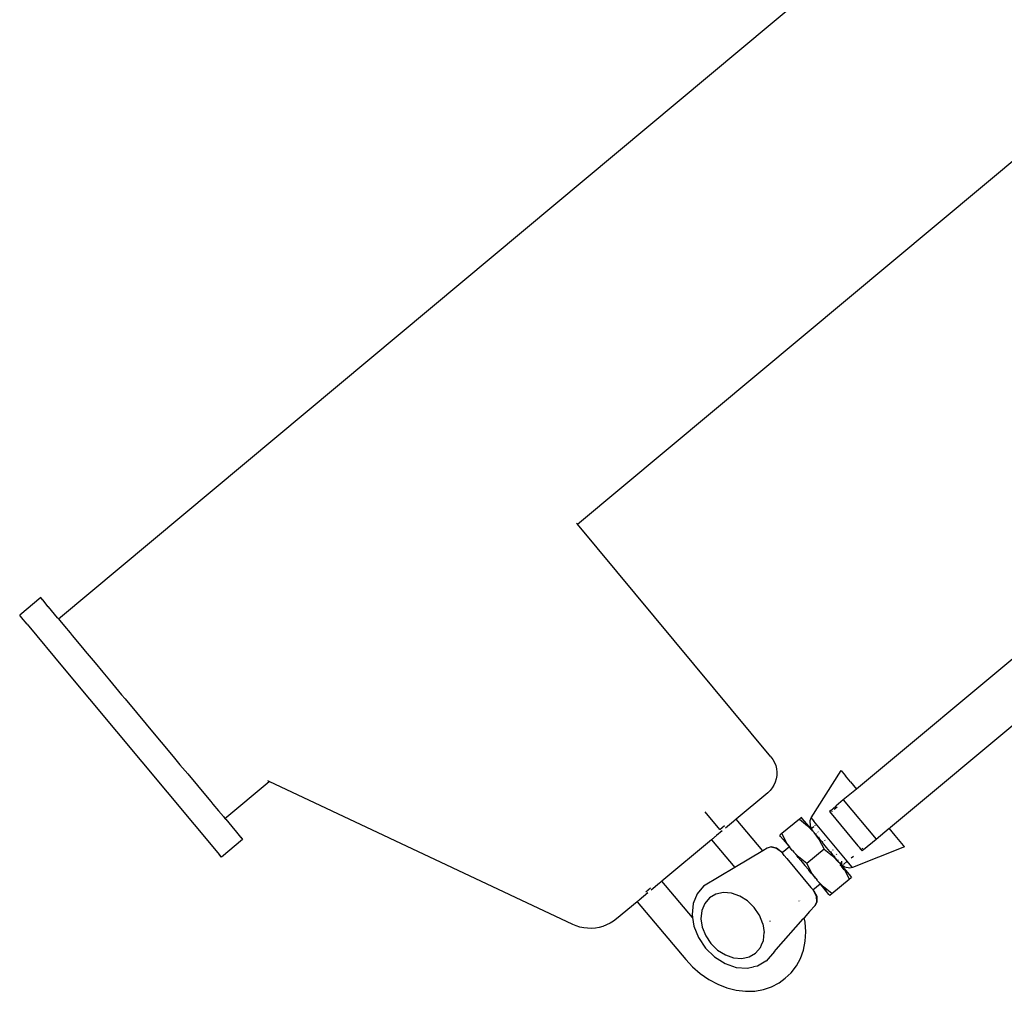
# Model space of a CAD drawing. Extents: x -124 to 47, y -110 to 120.
# Tile 1 of 6: x -109 to -100, y -98 to -89. Entities that reach past the tile are written whole.
import ezdxf

# ---------------------------------------------------------------- set-up
doc = ezdxf.new("R2010")
doc.units = 0
doc.header["$MEASUREMENT"] = 0
doc.layers.get('0').update_dxf_attribs({"linetype": 'CONTINUOUS'})

msp = doc.modelspace()

# ---------------------------------------------------------------- linework, layer by layer
for p, q in [((-108.5946, -94.4826), (-100.1184, -87.4087)), ((-103.8555, -93.621), (-98.5757, -89.2147)), ((-98.2012, -93.4504), (-101.3072, -96.0383)), ((-103.8555, -93.621), (-103.8629, -93.6126)), ((-102.0874, -95.7436), (-103.8555, -93.621)), ((-108.7556, -94.2898), (-108.9475, -94.45)), ((-108.7385, -94.3107), (-108.7556, -94.2898)), ((-108.7373, -94.3113), (-108.7385, -94.3107)), ((-108.6866, -94.3733), (-108.7373, -94.3113)), ((-108.6843, -94.3744), (-108.6866, -94.3733)), ((-108.6019, -94.4752), (-108.6843, -94.3744)), ((-108.9304, -94.4709), (-108.9475, -94.45)), ((-108.8785, -94.5335), (-108.9304, -94.4709)), ((-108.6019, -94.4752), (-108.5985, -94.4767)), ((-108.5985, -94.4767), (-108.5946, -94.4826)), ((-108.5946, -94.4826), (-108.5805, -94.4999)), ((-108.8785, -94.5335), (-108.5404, -94.9397)), ((-108.5805, -94.4999), (-108.5377, -94.5516)), ((-108.5377, -94.5516), (-108.4877, -94.6123)), ((-108.4877, -94.6123), (-108.4678, -94.6357)), ((-108.4678, -94.6357), (-108.3735, -94.7489)), ((-108.3735, -94.7489), (-108.3484, -94.7795)), ((-108.3484, -94.7795), (-108.2586, -94.8869)), ((-108.5404, -94.9397), (-107.1222, -96.6376)), ((-108.2586, -94.8869), (-108.1893, -94.9704)), ((-108.1893, -94.9704), (-108.1272, -95.0444)), ((-108.1272, -95.0444), (-108.0166, -95.1775)), ((-99.4032, -95.0587), (-100.9973, -96.3876)), ((-108.0166, -95.1775), (-107.9846, -95.2154)), ((-107.9846, -95.2154), (-107.6878, -95.5711)), ((-107.6878, -95.5711), (-107.6569, -95.6085)), ((-107.6569, -95.6085), (-107.5449, -95.7422)), ((-107.5449, -95.7422), (-107.4838, -95.8158)), ((-102.0874, -95.7436), (-102.0694, -95.7683)), ((-107.4838, -95.8158), (-107.4131, -95.8999)), ((-102.0694, -95.7683), (-102.0548, -95.7951)), ((-102.0548, -95.7951), (-102.0439, -95.8236)), ((-102.0439, -95.8236), (-102.0367, -95.8534)), ((-107.4131, -95.8999), (-107.3241, -96.0069)), ((-102.0343, -95.9143), (-102.039, -95.9445)), ((-102.0367, -95.8534), (-102.0335, -95.8837)), ((-102.0335, -95.8837), (-102.0343, -95.9143)), ((-101.7199, -96.3017), (-101.4471, -95.8697)), ((-101.4471, -95.8697), (-101.4374, -95.8815)), ((-101.4374, -95.8815), (-101.4079, -95.9162)), ((-101.3618, -95.9714), (-101.4079, -95.9162)), ((-107.3241, -96.0069), (-107.2975, -96.0382)), ((-107.0729, -96.3061), (-106.6698, -95.9697)), ((-106.6698, -95.9697), (-106.6808, -95.9644)), ((-103.8979, -97.274), (-106.6698, -95.9697)), ((-102.0601, -96.0017), (-102.076, -96.0278)), ((-102.0477, -95.9738), (-102.0601, -96.0017)), ((-102.039, -95.9445), (-102.0477, -95.9738)), ((-101.3618, -95.9714), (-101.3072, -96.0383)), ((-107.2975, -96.0382), (-107.2025, -96.1518)), ((-102.1174, -96.0726), (-102.4049, -96.3122)), ((-102.0952, -96.0516), (-102.1174, -96.0726)), ((-102.076, -96.0278), (-102.0952, -96.0516)), ((-101.3072, -96.0383), (-101.4266, -96.1377)), ((-107.2025, -96.1518), (-107.1841, -96.1744)), ((-107.1841, -96.1744), (-107.1317, -96.2362)), ((-101.521, -96.2172), (-101.4912, -96.1924)), ((-101.4266, -96.1377), (-101.4912, -96.1924)), ((-101.4266, -96.1377), (-101.1282, -96.4959)), ((-107.1317, -96.2362), (-107.088, -96.2883)), ((-107.088, -96.2883), (-107.0729, -96.3061)), ((-102.5535, -96.4074), (-102.6879, -96.2471)), ((-101.5397, -96.2328), (-101.554, -96.244)), ((-101.554, -96.244), (-101.2933, -96.557)), ((-101.5397, -96.2328), (-101.5389, -96.2321)), ((-101.5389, -96.2321), (-101.5222, -96.2174)), ((-101.53, -96.2422), (-101.5343, -96.2458)), ((-101.5222, -96.2174), (-101.521, -96.2172)), ((-101.4831, -96.2031), (-101.509, -96.2247)), ((-107.0729, -96.3061), (-107.069, -96.312)), ((-107.069, -96.312), (-107.0656, -96.3136)), ((-107.0656, -96.3136), (-106.9832, -96.4143)), ((-102.5535, -96.4074), (-102.5112, -96.3719)), ((-102.4309, -96.3339), (-102.504, -96.3947)), ((-102.4309, -96.3339), (-102.4265, -96.3304)), ((-102.4265, -96.3304), (-102.4226, -96.3269)), ((-102.4084, -96.3152), (-102.4226, -96.3269)), ((-102.4049, -96.3122), (-102.4084, -96.3152)), ((-102.1625, -96.6011), (-102.4049, -96.3122)), ((-101.8283, -96.312), (-101.9877, -96.4448)), ((-101.8134, -96.2997), (-101.8283, -96.312)), ((-101.8283, -96.312), (-101.7525, -96.3731)), ((-101.8089, -96.2961), (-101.8134, -96.2997)), ((-101.8013, -96.3054), (-101.8089, -96.2961)), ((-101.7424, -96.3763), (-101.8013, -96.3054)), ((-101.7236, -96.4034), (-101.7525, -96.3731)), ((-101.7211, -96.4014), (-101.7424, -96.3763)), ((-101.7294, -96.3244), (-101.7199, -96.3017)), ((-101.7278, -96.3754), (-101.7294, -96.3244)), ((-101.7162, -96.3973), (-101.7278, -96.3754)), ((-101.7199, -96.3017), (-101.7136, -96.3095)), ((-101.697, -96.3813), (-101.7162, -96.3973)), ((-101.7136, -96.3095), (-101.6948, -96.3322)), ((-101.3907, -96.6972), (-101.6948, -96.3322)), ((-101.6827, -96.3694), (-101.6884, -96.3741)), ((-106.9832, -96.4143), (-106.9809, -96.4154)), ((-106.9809, -96.4154), (-106.9302, -96.4774)), ((-102.5955, -96.4711), (-102.6136, -96.4861)), ((-102.5955, -96.4711), (-102.5899, -96.4666)), ((-102.5846, -96.4619), (-102.5899, -96.4666)), ((-102.5323, -96.4184), (-102.5846, -96.4619)), ((-102.0023, -96.4571), (-102.0065, -96.4607)), ((-101.9989, -96.4701), (-102.0065, -96.4607)), ((-101.9877, -96.4448), (-102.0023, -96.4571)), ((-101.9762, -96.4974), (-101.9989, -96.4701)), ((-101.9414, -96.5305), (-101.9877, -96.4448)), ((-101.7236, -96.4034), (-101.7258, -96.4053)), ((-101.7211, -96.4014), (-101.7236, -96.4034)), ((-101.721, -96.4061), (-101.7236, -96.4034)), ((-101.7162, -96.3973), (-101.7211, -96.4014)), ((-101.7211, -96.4014), (-101.7161, -96.4069)), ((-101.721, -96.4061), (-101.7211, -96.4014)), ((-101.7208, -96.4108), (-101.721, -96.4061)), ((-101.7179, -96.4084), (-101.721, -96.4061)), ((-101.7179, -96.4084), (-101.7045, -96.4223)), ((-101.7131, -96.4031), (-101.7162, -96.3973)), ((-101.7045, -96.4223), (-101.7161, -96.4069)), ((-101.7119, -96.4034), (-101.7131, -96.4031)), ((-101.7021, -96.4237), (-101.7045, -96.4223)), ((-101.7021, -96.4237), (-101.7038, -96.4216)), ((-101.7021, -96.4237), (-101.6952, -96.4331)), ((-101.6984, -96.4206), (-101.7001, -96.4186)), ((-101.6952, -96.4331), (-101.6467, -96.5003)), ((-101.6826, -96.4473), (-101.6952, -96.4331)), ((-101.6826, -96.4473), (-101.6802, -96.4508)), ((-101.6543, -96.4812), (-101.6802, -96.4508)), ((-101.676, -96.4473), (-101.6788, -96.4441)), ((-101.6577, -96.432), (-101.6606, -96.4285)), ((-101.1282, -96.4959), (-101.0079, -96.3964)), ((-101.0079, -96.3964), (-100.9973, -96.3876)), ((-100.9522, -96.4631), (-101.0079, -96.3964)), ((-100.8775, -96.5531), (-100.9522, -96.4631)), ((-106.9119, -96.4989), (-107.1039, -96.6591)), ((-106.9302, -96.4774), (-106.929, -96.478)), ((-106.929, -96.478), (-106.9119, -96.4989)), ((-102.6312, -96.5007), (-103.0837, -96.8777)), ((-102.6276, -96.4978), (-102.6312, -96.5007)), ((-102.6312, -96.5007), (-102.418, -96.7547)), ((-102.6276, -96.4978), (-102.6256, -96.4962)), ((-102.6256, -96.4962), (-102.6231, -96.4941)), ((-102.6171, -96.4892), (-102.6231, -96.4941)), ((-102.6171, -96.4892), (-102.6136, -96.4861)), ((-101.9762, -96.4974), (-101.9402, -96.5398)), ((-101.9762, -96.4974), (-101.919, -96.5663)), ((-101.8929, -96.5977), (-101.9414, -96.5305)), ((-101.6543, -96.4812), (-101.6512, -96.4857)), ((-101.6512, -96.4857), (-101.6402, -96.4991)), ((-101.6469, -96.4822), (-101.6505, -96.4779)), ((-101.6467, -96.5003), (-101.6004, -96.586)), ((-101.6402, -96.4991), (-101.621, -96.5211)), ((-101.621, -96.5211), (-101.6173, -96.5264)), ((-101.5812, -96.57), (-101.6173, -96.5264)), ((-101.6131, -96.5228), (-101.6172, -96.5178)), ((-101.5991, -96.5022), (-101.5947, -96.5075)), ((-101.2933, -96.557), (-101.2824, -96.5689)), ((-101.2415, -96.5904), (-101.1282, -96.4959)), ((-100.8678, -96.565), (-100.8775, -96.5531)), ((-107.1039, -96.6591), (-107.1222, -96.6376)), ((-102.1625, -96.6011), (-102.418, -96.7547)), ((-102.121, -96.5761), (-102.1625, -96.6011)), ((-102.0867, -96.566), (-102.121, -96.5761)), ((-102.0867, -96.566), (-102.0856, -96.5657)), ((-102.0372, -96.5767), (-102.0867, -96.566)), ((-102.0856, -96.5657), (-102.0372, -96.5767)), ((-102.0372, -96.5767), (-102.0358, -96.5765)), ((-101.9933, -96.6115), (-102.0372, -96.5767)), ((-102.0358, -96.5765), (-101.9919, -96.6113)), ((-101.9846, -96.6209), (-101.9933, -96.6115)), ((-101.9919, -96.6113), (-101.9846, -96.6209)), ((-101.919, -96.5663), (-101.9846, -96.6209)), ((-101.9794, -96.6263), (-101.9846, -96.6209)), ((-101.966, -96.6436), (-101.9794, -96.6263)), ((-101.9437, -96.6704), (-101.966, -96.6436)), ((-101.8929, -96.5977), (-101.919, -96.5663)), ((-101.8906, -96.6001), (-101.8929, -96.5977)), ((-101.8906, -96.6001), (-101.8782, -96.6144)), ((-101.8778, -96.6155), (-101.8782, -96.6144)), ((-101.8778, -96.6155), (-101.8493, -96.649)), ((-101.8356, -96.6577), (-101.8778, -96.6155)), ((-101.8488, -96.6504), (-101.8493, -96.649)), ((-101.8379, -96.6638), (-101.8488, -96.6504)), ((-101.6004, -96.586), (-101.7598, -96.7188)), ((-101.6004, -96.586), (-101.5244, -96.6471)), ((-101.5486, -96.608), (-101.5812, -96.57)), ((-101.5486, -96.608), (-101.5446, -96.6136)), ((-101.5448, -96.6047), (-101.5404, -96.6101)), ((-101.5446, -96.6136), (-101.5221, -96.6409)), ((-101.5268, -96.589), (-101.522, -96.5948)), ((-101.5244, -96.6471), (-101.467, -96.707)), ((-101.5221, -96.6409), (-101.5145, -96.6491)), ((-101.5145, -96.6491), (-101.5107, -96.6543)), ((-101.5107, -96.6458), (-101.5065, -96.6508)), ((-101.4926, -96.6301), (-101.4881, -96.6354)), ((-101.3544, -96.667), (-101.3345, -96.6504)), ((-100.8678, -96.565), (-101.342, -96.7553)), ((-101.2824, -96.5689), (-101.2684, -96.5857)), ((-101.2642, -96.5918), (-101.2684, -96.5857)), ((-101.2642, -96.5918), (-101.2485, -96.5787)), ((-101.255, -96.6018), (-101.2642, -96.5918)), ((-101.255, -96.6018), (-101.2415, -96.5904)), ((-101.9437, -96.6704), (-101.7227, -96.9355)), ((-101.8156, -96.6895), (-101.8379, -96.6638)), ((-101.7598, -96.7188), (-101.8356, -96.6577)), ((-101.815, -96.691), (-101.8156, -96.6895)), ((-101.815, -96.691), (-101.7788, -96.7347)), ((-101.7788, -96.7347), (-101.743, -96.7766)), ((-101.7133, -96.8045), (-101.7598, -96.7188)), ((-101.4848, -96.6847), (-101.5107, -96.6543)), ((-101.4848, -96.6847), (-101.4816, -96.6892)), ((-101.4816, -96.6892), (-101.467, -96.707)), ((-101.481, -96.6814), (-101.4774, -96.6857)), ((-101.4617, -96.7125), (-101.467, -96.707)), ((-101.4617, -96.7125), (-101.4592, -96.716)), ((-101.457, -96.7178), (-101.4592, -96.716)), ((-101.4451, -96.7247), (-101.4579, -96.7093)), ((-101.4451, -96.7328), (-101.457, -96.7178)), ((-101.457, -96.7178), (-101.4465, -96.734)), ((-101.4449, -96.7375), (-101.4562, -96.7351)), ((-101.4472, -96.7443), (-101.4427, -96.7406)), ((-101.4449, -96.7375), (-101.4465, -96.734)), ((-101.4405, -96.7303), (-101.4451, -96.7247)), ((-101.4402, -96.7385), (-101.4451, -96.7328)), ((-101.4427, -96.7406), (-101.4449, -96.7375)), ((-101.4402, -96.7385), (-101.4449, -96.7375)), ((-101.4427, -96.7406), (-101.4402, -96.7385)), ((-101.4184, -96.7742), (-101.4427, -96.7406)), ((-101.4405, -96.7303), (-101.4416, -96.6954)), ((-101.4353, -96.7344), (-101.4405, -96.7303)), ((-101.4402, -96.7385), (-101.4353, -96.7344)), ((-101.4197, -96.7637), (-101.4402, -96.7385)), ((-101.4353, -96.7344), (-101.4315, -96.7312)), ((-101.4159, -96.7498), (-101.4353, -96.7344)), ((-101.4257, -96.7264), (-101.3907, -96.6972)), ((-101.3486, -96.7476), (-101.3907, -96.6972)), ((-102.418, -96.7547), (-102.7024, -96.9258)), ((-101.7423, -96.7783), (-101.743, -96.7766)), ((-101.7197, -96.8056), (-101.7423, -96.7783)), ((-101.7197, -96.8056), (-101.709, -96.8174)), ((-101.6798, -96.8525), (-101.7133, -96.8045)), ((-101.709, -96.8174), (-101.6798, -96.8525)), ((-101.4197, -96.7637), (-101.3604, -96.8346)), ((-101.4167, -96.7757), (-101.4184, -96.7742)), ((-101.4167, -96.7757), (-101.3723, -96.8579)), ((-101.3661, -96.7606), (-101.4159, -96.7498)), ((-101.342, -96.7553), (-101.3661, -96.7606)), ((-101.3486, -96.7476), (-101.342, -96.7553)), ((-103.1053, -96.8958), (-103.1827, -96.9602)), ((-103.1053, -96.8958), (-103.1012, -96.8925)), ((-103.1012, -96.8925), (-103.0977, -96.8894)), ((-103.0977, -96.8894), (-103.0944, -96.8868)), ((-103.0944, -96.8868), (-103.0916, -96.8845)), ((-103.0916, -96.8845), (-103.0892, -96.8824)), ((-103.0892, -96.8824), (-103.0871, -96.8807)), ((-103.0837, -96.8777), (-103.0871, -96.8807)), ((-102.8033, -97.2118), (-103.0837, -96.8777)), ((-101.7038, -96.9581), (-101.6381, -96.9034)), ((-101.6789, -96.8536), (-101.6798, -96.8525)), ((-101.6789, -96.8536), (-101.6666, -96.8689)), ((-101.6647, -96.8716), (-101.6666, -96.8689)), ((-101.6073, -96.9316), (-101.6647, -96.8716)), ((-101.6381, -96.9034), (-101.6647, -96.8716)), ((-101.6173, -96.9284), (-101.6381, -96.9034)), ((-101.5313, -96.9926), (-101.3719, -96.8598)), ((-101.3719, -96.8598), (-101.3723, -96.8579)), ((-101.3719, -96.8598), (-101.3566, -96.8472)), ((-101.3604, -96.8346), (-101.3525, -96.8439)), ((-101.3566, -96.8472), (-101.3525, -96.8439)), ((-103.2111, -96.9839), (-103.2923, -97.0516)), ((-103.2302, -96.9752), (-103.188, -96.9398)), ((-102.7618, -96.995), (-102.7977, -97.0827)), ((-102.7024, -96.9258), (-102.7618, -96.995)), ((-102.5903, -96.9968), (-102.6486, -97.0308)), ((-102.5216, -96.9823), (-102.5903, -96.9968)), ((-102.4472, -96.9884), (-102.5216, -96.9823)), ((-102.3722, -97.0146), (-102.4472, -96.9884)), ((-101.708, -96.952), (-101.7227, -96.9355)), ((-101.7038, -96.9581), (-101.708, -96.952)), ((-101.7038, -96.9581), (-101.6951, -96.9675)), ((-101.6965, -96.9677), (-101.7038, -96.9581)), ((-101.6965, -96.9677), (-101.6951, -96.9675)), ((-101.6702, -97.0172), (-101.6965, -96.9677)), ((-101.6951, -96.9675), (-101.6688, -97.017)), ((-101.5831, -96.9686), (-101.6173, -96.9284)), ((-101.6162, -96.9287), (-101.5831, -96.9686)), ((-101.5313, -96.9926), (-101.6073, -96.9316)), ((-101.5809, -96.9719), (-101.5831, -96.9686)), ((-101.558, -96.9992), (-101.5809, -96.9719)), ((-101.558, -96.9992), (-101.5501, -97.0085)), ((-101.5501, -97.0085), (-101.5459, -97.0049)), ((-101.5459, -97.0049), (-101.5313, -96.9926)), ((-103.3099, -97.0662), (-103.4978, -97.2228)), ((-103.3089, -97.0655), (-103.3099, -97.0662)), ((-103.3099, -97.0662), (-102.8661, -97.5952)), ((-103.3089, -97.0655), (-103.3079, -97.0646)), ((-103.3079, -97.0646), (-103.3063, -97.0633)), ((-103.3043, -97.0617), (-103.3063, -97.0633)), ((-103.3043, -97.0617), (-103.3019, -97.0597)), ((-103.3019, -97.0597), (-103.2992, -97.0573)), ((-103.2992, -97.0573), (-103.2959, -97.0547)), ((-103.2959, -97.0547), (-103.2923, -97.0516)), ((-102.7977, -97.0827), (-102.8078, -97.183)), ((-102.6926, -97.082), (-102.7192, -97.147)), ((-102.6486, -97.0308), (-102.6926, -97.082)), ((-102.3016, -97.0591), (-102.3722, -97.0146)), ((-102.2404, -97.119), (-102.3016, -97.0591)), ((-101.8297, -97.0603), (-101.8304, -97.0586)), ((-101.8193, -97.0532), (-101.8204, -97.0518)), ((-101.6848, -97.0997), (-101.7344, -97.1563)), ((-101.6848, -97.0997), (-101.6686, -97.0682)), ((-101.6848, -97.0997), (-101.6834, -97.0995)), ((-101.6672, -97.0679), (-101.6834, -97.0995)), ((-101.6686, -97.0682), (-101.6702, -97.0172)), ((-101.6688, -97.017), (-101.6672, -97.0679)), ((-102.8078, -97.183), (-102.8033, -97.2118)), ((-102.7192, -97.147), (-102.7267, -97.2213)), ((-102.1958, -97.1849), (-102.2404, -97.119)), ((-102.1924, -97.19), (-102.1958, -97.1849)), ((-102.1613, -97.2674), (-102.1924, -97.19)), ((-101.7344, -97.1563), (-101.7839, -97.2121)), ((-103.8651, -97.2876), (-103.8979, -97.274)), ((-103.5881, -97.2785), (-103.6213, -97.2911)), ((-103.5563, -97.2628), (-103.5881, -97.2785)), ((-103.5261, -97.2441), (-103.5563, -97.2628)), ((-103.4978, -97.2228), (-103.5261, -97.2441)), ((-102.8033, -97.2118), (-102.7913, -97.289)), ((-102.7267, -97.2213), (-102.7145, -97.2998)), ((-102.1613, -97.2674), (-102.1491, -97.3459)), ((-102.099, -97.2409), (-102.0985, -97.2473)), ((-102.0396, -97.5032), (-101.7928, -97.2235)), ((-101.7839, -97.2121), (-101.7928, -97.2235)), ((-101.7756, -97.2539), (-101.7839, -97.2121)), ((-101.7692, -97.3416), (-101.7756, -97.2539)), ((-103.8312, -97.298), (-103.8651, -97.2876)), ((-103.7965, -97.3052), (-103.8312, -97.298)), ((-103.7612, -97.309), (-103.7965, -97.3052)), ((-103.7257, -97.3095), (-103.7612, -97.309)), ((-103.6904, -97.3067), (-103.7257, -97.3095)), ((-103.6554, -97.3005), (-103.6904, -97.3067)), ((-103.6213, -97.2911), (-103.6554, -97.3005)), ((-102.7913, -97.289), (-102.7493, -97.3935)), ((-102.7145, -97.2998), (-102.6834, -97.3772)), ((-102.1568, -97.4207), (-102.1491, -97.3459)), ((-101.7742, -97.4269), (-101.7692, -97.3416)), ((-102.7493, -97.3935), (-102.6848, -97.4894)), ((-102.6834, -97.3772), (-102.6356, -97.4483)), ((-102.6356, -97.4483), (-102.5744, -97.5081)), ((-102.1832, -97.4852), (-102.1731, -97.4607)), ((-102.1731, -97.4607), (-102.1568, -97.4207)), ((-101.7904, -97.5082), (-101.7742, -97.4269)), ((-102.6848, -97.4894), (-102.6021, -97.5702)), ((-102.5744, -97.5081), (-102.5038, -97.5526)), ((-102.2857, -97.5705), (-102.2273, -97.5365)), ((-102.2273, -97.5365), (-102.1832, -97.4852)), ((-102.0562, -97.5221), (-102.1322, -97.6082)), ((-102.0544, -97.5198), (-102.0562, -97.5221)), ((-102.0544, -97.5198), (-102.0396, -97.5032)), ((-101.8177, -97.584), (-101.7904, -97.5082)), ((-102.8661, -97.5952), (-102.8048, -97.6608)), ((-102.6021, -97.5702), (-102.5069, -97.6303)), ((-102.5069, -97.6303), (-102.4056, -97.6657)), ((-102.5038, -97.5526), (-102.4288, -97.5788)), ((-102.4288, -97.5788), (-102.3544, -97.5849)), ((-102.3544, -97.5849), (-102.2857, -97.5705)), ((-102.1336, -97.6085), (-102.211, -97.6541)), ((-102.1322, -97.6082), (-102.1336, -97.6085)), ((-101.8554, -97.6531), (-101.8177, -97.584)), ((-102.8048, -97.6608), (-102.7325, -97.7231)), ((-102.7325, -97.7231), (-102.6549, -97.7764)), ((-102.4056, -97.6657), (-102.3051, -97.6739)), ((-102.3051, -97.6739), (-102.3037, -97.6736)), ((-102.3037, -97.6736), (-102.2482, -97.662)), ((-102.2124, -97.6544), (-102.2482, -97.662)), ((-102.211, -97.6541), (-102.2124, -97.6544)), ((-101.9563, -97.7631), (-101.903, -97.7142)), ((-101.903, -97.7142), (-101.8554, -97.6531)), ((-102.6549, -97.7764), (-102.5733, -97.8198)), ((-102.5733, -97.8198), (-102.4891, -97.8526)), ((-102.0821, -97.8433), (-102.0137, -97.8071)), ((-102.0137, -97.8071), (-101.9563, -97.7631)), ((-102.4891, -97.8526), (-102.4039, -97.8742)), ((-102.4039, -97.8742), (-102.319, -97.8841)), ((-102.319, -97.8841), (-102.2362, -97.8822)), ((-102.2362, -97.8822), (-102.1567, -97.8685)), ((-102.1567, -97.8685), (-102.0821, -97.8433))]:
    msp.add_line(p, q)

doc.saveas('drawing.dxf')
